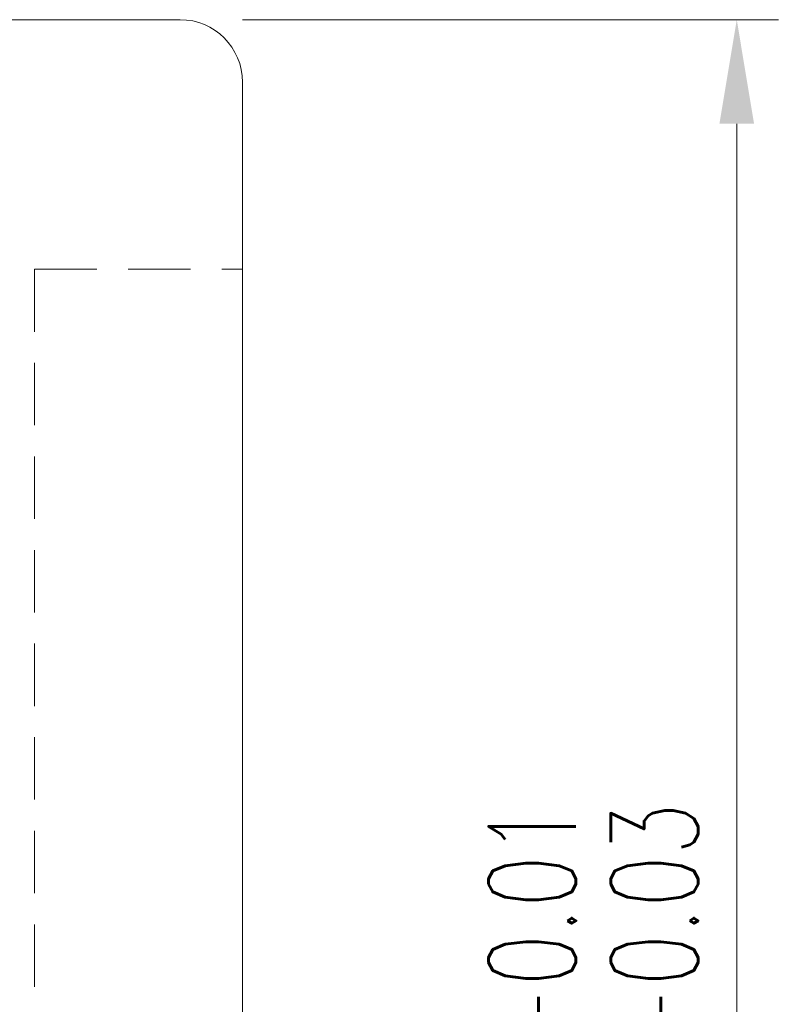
# Model space of a CAD drawing. Extents: x 37 to 231, y 57 to 181.
# Tile 51 of 51: x 213 to 231, y 116 to 139. Entities that reach past the tile are written whole.
import ezdxf

# ---------------------------------------------------------------- set-up
doc = ezdxf.new("R2010")
doc.units = 0
doc.header["$LTSCALE"] = 3
doc.header["$MEASUREMENT"] = 0
doc.linetypes.add('DASHED', pattern=[0.75, 0.5, -0.25])
for name, color, linetype in [('DIM', 4, 'Continuous'), ('HID', 2, 'DASHED'), ('OUT', 3, 'Continuous')]:
    doc.layers.add(name, color=color, linetype=linetype)
doc.styles.add('DIM-7', font='SIMPLEX.shx', dxfattribs={"width": 0.7, "bigfont": 'chineset.shx'})
doc.dimstyles.new('CNS', dxfattribs={"dimtxt": 3.5, "dimasz": 2.5, "dimexe": 1, "dimexo": 1.5, "dimgap": 0.09, "dimtad": 0, "dimdsep": 46, "dimtxsty": 'DIM-7', "dimcen": 0.09, "dimclrd": 1, "dimclre": 1, "dimclrt": 4, "dimadec": 0, "dimazin": 0, "dimtfac": 1, "dimtix": 1, "dimtmove": 2, "dimatfit": 3, "dimfxl": 1, "dimtvp": 0.971429, "dimtolj": 1, "dimarcsym": 0})

# ---------------------------------------------------------------- blocks, each defined once
blk = doc.blocks.new('*D8')
at = {"layer": 'DEFPOINTS', "color": 0, "linetype": 'Continuous', "lineweight": 0, "transparency": 16777216}
for p in [(217.056, 139.186), (230.445, 139.186), (217.056, 89.186)]:
    blk.add_point(p, dxfattribs=at)
at = {"layer": 'DIM', "color": 4, "linetype": 'Continuous', "lineweight": 0, "transparency": 16777216}
for p, q in [((218.556, 139.186), (231.445, 139.186)), ((230.445, 91.686), (230.445, 136.686)), ((218.556, 89.186), (231.445, 89.186))]:
    blk.add_line(p, q, dxfattribs=at)
for points in [[(230.028, 136.686), (230.861, 136.686), (230.445, 139.186)], [(230.028, 91.686), (230.861, 91.686), (230.445, 89.186)]]:
    blk.add_solid(points, dxfattribs=at)
at = {"layer": 'DIM', "color": 4, "linetype": 'Continuous', "lineweight": 0, "transparency": 16777216, "insert": (226.995, 114.186), "char_height": 3.5, "attachment_point": 5, "rotation": 90, "style": 'DIM-7'}
blk.add_mtext('\\A1;%%C50{\\H2.100000;\\S-0.01^ -0.03;}', dxfattribs=at)

msp = doc.modelspace()

# ---------------------------------------------------------------- linework, layer by layer
at = {"layer": 'HID', "color": 7, "lineweight": 0}
for q in [(218.556, 133.186), (213.556, 95.256)]:
    msp.add_line((213.556, 133.186), q, dxfattribs=at)
at = {"layer": 'OUT', "color": 7, "linetype": 'Continuous', "lineweight": 0}
for p, q in [((186.556, 139.186), (217.056, 139.186)), ((218.556, 90.686), (218.556, 137.686))]:
    msp.add_line(p, q, dxfattribs=at)
msp.add_arc((217.056, 137.686), 1.5, 0, 90, dxfattribs=at)

# ---------------------------------------------------------------- dimensions: what is measured, and where the dimension line sits
at = {"layer": 'DIM', "color": 7, "linetype": 'Continuous', "lineweight": 0}
dim = msp.add_linear_dim(base=(230.445, 139.186), p1=(217.056, 89.186), p2=(217.056, 139.186), angle=90, text='%%C<>', dimstyle='CNS', override={"dimgap": 1, "dimtad": 1, "dimdsep": 0, "dimclrd": 4, "dimclre": 4, "dimtol": 1, "dimlim": 0, "dimtp": -0.01, "dimtm": 0.03, "dimtfac": 0.6, "dimtmove": 0, "dimlwd": 0, "dimlwe": 0}, dxfattribs=at)
dim.commit()
dim.dimension.update_dxf_attribs({"geometry": '*D8', "text_midpoint": (226.995, 114.186)})

doc.saveas('drawing.dxf')
